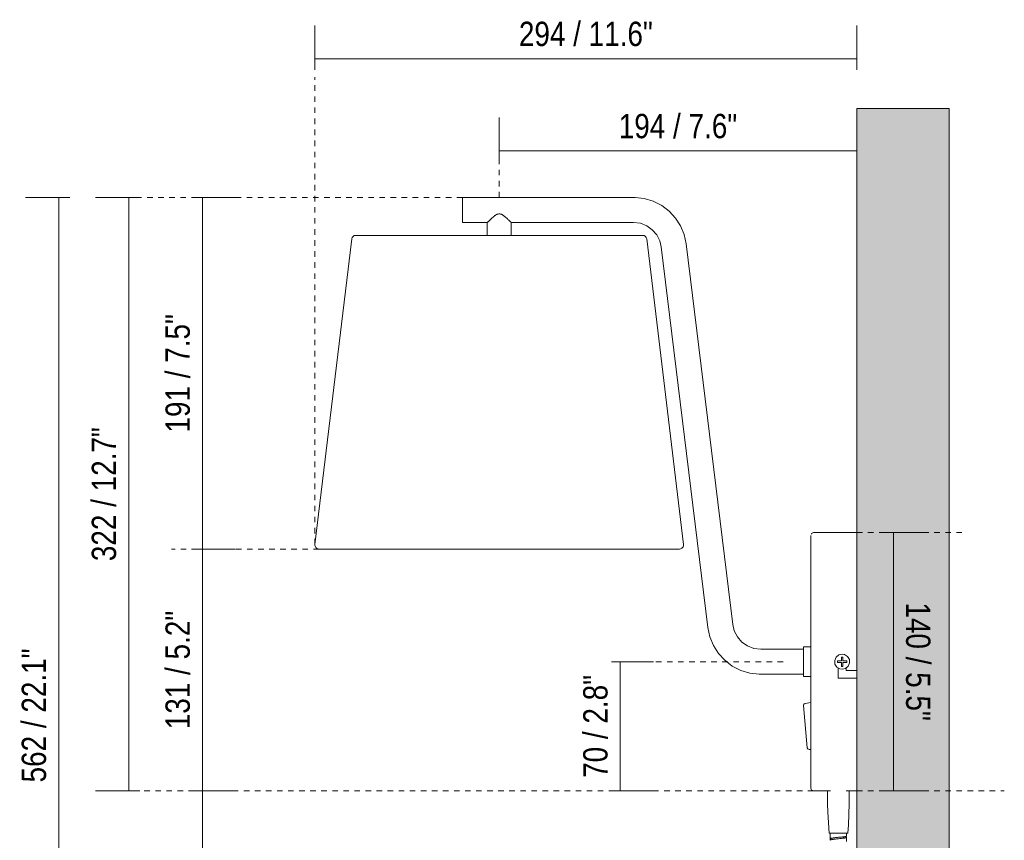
# Model space of a CAD drawing. Header units: millimetres. Extents: x -6760 to -4312, y -944 to 6729.
# Tile 21 of 25: x -5161 to -4627, y 203 to 648. Entities that reach past the tile are written whole.
import ezdxf

# ---------------------------------------------------------------- set-up
doc = ezdxf.new("R2010")
doc.units = ezdxf.units.MM
doc.linetypes.add('Dash', pattern=[6, 3, -3])
doc.linetypes.add('Hidden', pattern=[7.14375, 4.7625, -2.38125])
doc.layers.add('A-ANNO-DIMS', color=7, linetype='Dash', lineweight=9, true_color=0xd2d2d2)
for name, color, linetype, lineweight in [('A-ANNO-DIMS-6', 7, 'Continuous', 9), ('A-WALL', 7, 'Continuous', 9), ('E-LITE-EQPM', 7, 'Continuous', 20)]:
    doc.layers.add(name, color=color, linetype=linetype, lineweight=lineweight)
doc.styles.add('Arial Narrow', font='ARIALN.TTF', dxfattribs={"height": 13.2})
doc.dimstyles.new('FARO_-_2_2mm_Arial_Narrow_mm_Inch_Left', dxfattribs={"dimscale": 304.8, "dimtxt": 13.509289, "dimasz": 0, "dimexe": 0.059055, "dimexo": 0.0625, "dimgap": 0.009843, "dimtad": 1, "dimdec": 0, "dimzin": 0, "dimdsep": 46, "dimtxsty": 'Arial Narrow', "dimblk1": 'NONE', "dimblk2": 'NONE', "dimsah": 1, "dimcen": 0.09, "dimadec": 0, "dimazin": 0, "dimtfac": 1, "dimtdec": 4, "dimtix": 1, "dimtmove": 0, "dimatfit": 3, "dimfxl": 0.019685, "dimfxlon": 1, "dimtvp": 1, "dimtolj": 1, "dimtzin": 0, "dimarcsym": 2})
doc.dimstyles.new('FARO_-_2_2mm_Arial_Narrow_mm_Inch_Left_2', dxfattribs={"dimscale": 304.8, "dimtxt": 13.509289, "dimasz": 0, "dimexe": 0.059055, "dimexo": 0.0625, "dimgap": 0.009843, "dimtad": 1, "dimdec": 0, "dimzin": 0, "dimdsep": 46, "dimtxsty": 'Arial Narrow', "dimblk1": 'NONE', "dimblk2": 'NONE', "dimsah": 1, "dimcen": 0.09, "dimadec": 0, "dimazin": 0, "dimtfac": 1, "dimtdec": 4, "dimtix": 1, "dimtmove": 0, "dimatfit": 3, "dimfxl": 0.019685, "dimfxlon": 1, "dimtvp": 1, "dimtolj": 1, "dimtzin": 0, "dimarcsym": 2})
doc.dimstyles.new('FARO_-_2_2mm_Arial_Narrow_mm_Inch_Right', dxfattribs={"dimscale": 304.8, "dimtxt": 13.509289, "dimasz": 0, "dimexe": 0.059055, "dimexo": 0.0625, "dimgap": 0.009843, "dimtad": 1, "dimdec": 0, "dimzin": 0, "dimdsep": 46, "dimtxsty": 'Arial Narrow', "dimblk1": 'NONE', "dimblk2": 'NONE', "dimsah": 1, "dimcen": 0.09, "dimadec": 0, "dimazin": 0, "dimtfac": 1, "dimtdec": 4, "dimtix": 1, "dimtmove": 0, "dimatfit": 3, "dimfxl": 0.019685, "dimfxlon": 1, "dimtvp": 1, "dimtolj": 1, "dimtzin": 0, "dimarcsym": 2})

# ---------------------------------------------------------------- blocks, each defined once
blk = doc.blocks.new('29329_29330_29331 - 29330 BERNI Black wall lamp with LED reader-602394-Lateral_PDF')
at = {"layer": 'E-LITE-EQPM'}
for p, q in [((-3390.09, 551.8), (-3482.96, 551.8)), ((-3482.96, 545), (-3482.96, 551.8)), ((-3482.96, 538.2), (-3482.96, 545)), ((-3482.96, 538.2), (-3469.46, 538.2)), ((-3469.46, 538.2), (-3469.46, 531.21)), ((-3456.46, 531.21), (-3456.46, 538.2)), ((-3456.46, 538.2), (-3390.09, 538.2)), ((-3542.96, 529.21), (-3542.93, 529.29)), ((-3375.13, 524.97), (-3349.79, 318.58)), ((-3336.29, 320.24), (-3361.64, 526.63)), ((-3268.96, 370), (-3292.44, 370)), ((-3297.97, 306.8), (-3321.11, 306.8)), ((-3293.96, 308.03), (-3297.97, 308.03)), ((-3297.97, 308.03), (-3297.97, 291.97)), ((-3279.46, 299.6), (-3279.46, 300.4)), ((-3279.46, 300.4), (-3277.36, 300.4)), ((-3277.36, 299.6), (-3279.46, 299.6)), ((-3277.36, 300.4), (-3277.36, 302.5)), ((-3277.36, 302.5), (-3276.96, 302.5)), ((-3277.36, 297.5), (-3277.36, 299.6)), ((-3276.96, 302.5), (-3276.56, 302.5)), ((-3276.56, 302.5), (-3276.56, 300.4)), ((-3276.56, 300.4), (-3274.46, 300.4)), ((-3274.46, 299.6), (-3276.56, 299.6)), ((-3276.56, 299.6), (-3276.56, 297.5)), ((-3274.46, 300.4), (-3274.46, 299.6)), ((-3279.06, 291), (-3279.06, 296.53)), ((-3276.96, 297.5), (-3277.36, 297.5)), ((-3276.56, 297.5), (-3276.96, 297.5)), ((-3274.86, 296.53), (-3274.86, 295.2)), ((-3274.86, 295.2), (-3268.96, 295.2)), ((-3321.11, 293.2), (-3297.97, 293.2)), ((-3297.97, 291.97), (-3293.96, 291.97)), ((-3268.96, 291), (-3279.06, 291)), ((-3293.96, 277.87), (-3297.11, 277.28)), ((-3297.94, 276.2), (-3295.89, 253.35)), ((-3294.89, 252.39), (-3293.96, 252.35)), ((-3292.44, 230), (-3283.22, 230)), ((-3284.84, 230.05), (-3284.84, 222.88)), ((-3274.7, 230), (-3268.96, 230)), ((-3273.08, 222.88), (-3273.08, 230.04)), ((-3283.96, 207), (-3273.96, 207)), ((-3283.53, 207), (-3283.53, 203.96)), ((-3283.53, 203.16), (-3283.53, 203.96)), ((-3283.06, 203.96), (-3283.53, 203.96)), ((-3283.06, 203.4), (-3283.06, 203.96)), ((-3283.06, 203.4), (-3283.06, 203.96)), ((-3274.53, 205.48), (-3274.53, 207)), ((-3274.53, 202.48), (-3274.53, 204.68))]:
    blk.add_line(p, q, dxfattribs=at)
at = {"layer": 'E-LITE-EQPM', "flags": 128}
for points in [[(-3361.64, 526.63), (-3362.7, 531.61), (-3364.63, 536.31), (-3367.36, 540.61), (-3370.81, 544.35), (-3374.86, 547.42), (-3379.4, 549.73), (-3384.27, 551.2), (-3389.32, 551.79), (-3390.09, 551.8)], [(-3390.09, 538.2), (-3386.43, 537.75), (-3382.99, 536.42), (-3379.98, 534.31), (-3377.57, 531.52), (-3375.91, 528.23), (-3375.13, 524.97)], [(-3293.65, 369.25), (-3293.53, 369.54), (-3292.48, 370), (-3292.44, 370)], [(-3293.96, 368.48), (-3293.96, 368.03), (-3293.96, 366.68), (-3293.96, 364.45), (-3293.96, 361.37), (-3293.96, 357.47), (-3293.96, 352.82), (-3293.96, 347.47), (-3293.96, 341.49), (-3293.96, 334.96), (-3293.96, 327.98), (-3293.96, 320.62), (-3293.96, 312.99), (-3293.96, 305.19), (-3293.96, 297.32), (-3293.96, 289.48), (-3293.96, 281.79), (-3293.96, 274.33), (-3293.96, 267.22), (-3293.96, 260.54), (-3293.96, 254.37), (-3293.96, 248.82), (-3293.96, 243.93), (-3293.96, 239.79), (-3293.96, 236.44), (-3293.96, 233.94), (-3293.96, 232.3), (-3293.96, 231.56), (-3293.96, 231.52)], [(-3293.96, 368.21), (-3293.96, 368.44), (-3293.96, 368.48)], [(-3349.79, 318.58), (-3348.72, 313.58), (-3346.79, 308.85), (-3344.06, 304.54), (-3340.61, 300.77), (-3336.55, 297.67), (-3332, 295.33), (-3327.12, 293.83), (-3322.05, 293.22), (-3321.11, 293.2)], [(-3321.11, 306.8), (-3324.79, 307.25), (-3328.26, 308.58), (-3331.31, 310.7), (-3333.76, 313.49), (-3335.46, 316.79), (-3336.29, 320.24)], [(-3276.96, 304.11), (-3278.82, 303.67), (-3280.28, 302.43), (-3281.02, 300.67), (-3280.88, 298.76), (-3279.9, 297.12), (-3278.28, 296.1), (-3276.96, 295.89)], [(-3276.96, 295.89), (-3275.1, 296.33), (-3273.64, 297.57), (-3272.9, 299.33), (-3273.04, 301.24), (-3274.02, 302.88), (-3275.64, 303.9), (-3276.96, 304.11)], [(-3292.44, 230), (-3293.5, 230.43), (-3293.96, 231.48), (-3293.96, 231.52)], [(-3283.96, 207), (-3284.77, 218.38), (-3284.84, 222.88)], [(-3273.08, 222.88), (-3273.53, 211.48), (-3273.96, 207)]]:
    blk.add_lwpolyline(points, dxfattribs=at)
at = {"layer": 'E-LITE-EQPM'}
for centre, radius, start, end in [((-3296.93, 276.29), 1.01, 100.5314, 185.1032), ((-3296.93, 276.29), 1.01, 142.8173, 171.0079), ((-3296.93, 276.29), 1.01, 142.8173, 171.0079), ((-3296.93, 276.29), 1.01, 156.9126, 171.0079), ((-3296.93, 276.29), 1.01, 100.5314, 128.722), ((-3296.93, 276.29), 1.01, 100.5314, 128.722), ((-3296.93, 276.29), 1.01, 114.6267, 128.722), ((-3294.85, 253.44), 1.05, 185.1032, 267.6073), ((-3294.85, 253.44), 1.05, 185.1032, 267.6073), ((-3294.85, 253.44), 1.05, 185.1032, 240.1059), ((-3294.85, 253.44), 1.05, 185.1032, 267.6073)]:
    blk.add_arc(centre, radius, start, end, dxfattribs=at)
for points, knots in [([(-3456.46, 538.2), (-3456.46, 538.22), (-3456.53, 538.29), (-3456.73, 538.47), (-3456.93, 538.64), (-3457.17, 538.87), (-3457.46, 539.15), (-3457.73, 539.41), (-3457.96, 539.62), (-3458.14, 539.78), (-3458.33, 539.95), (-3458.58, 540.18), (-3458.84, 540.43), (-3459.11, 540.68), (-3459.32, 540.87), (-3459.52, 541.04), (-3459.71, 541.19), (-3459.86, 541.31), (-3460.03, 541.45), (-3460.23, 541.62), (-3460.46, 541.83), (-3460.78, 542.11), (-3461.11, 542.36), (-3461.47, 542.56), (-3461.74, 542.67), (-3462.03, 542.74), (-3462.43, 542.82), (-3462.96, 542.85), (-3463.49, 542.82), (-3463.89, 542.74), (-3464.18, 542.67), (-3464.45, 542.56), (-3464.8, 542.36), (-3465.14, 542.11), (-3465.46, 541.83), (-3465.69, 541.62), (-3465.89, 541.45), (-3466.04, 541.32), (-3466.19, 541.2), (-3466.38, 541.05), (-3466.6, 540.86), (-3466.81, 540.68), (-3467.08, 540.43), (-3467.34, 540.18), (-3467.6, 539.95), (-3467.78, 539.78), (-3467.96, 539.62), (-3468.19, 539.41), (-3468.46, 539.15), (-3468.75, 538.87), (-3468.99, 538.64), (-3469.19, 538.47), (-3469.39, 538.29), (-3469.46, 538.22), (-3469.46, 538.2)], [0, 0, 0, 0, 0.055556, 0.083333, 0.111111, 0.138889, 0.166667, 0.194444, 0.208333, 0.222222, 0.236111, 0.25, 0.277778, 0.291667, 0.305556, 0.319444, 0.329861, 0.340278, 0.347222, 0.361111, 0.375, 0.388889, 0.416667, 0.430556, 0.444444, 0.458333, 0.472222, 0.5, 0.527778, 0.541667, 0.555556, 0.569444, 0.583333, 0.611111, 0.625, 0.638889, 0.652778, 0.659722, 0.666667, 0.680556, 0.694444, 0.708333, 0.722222, 0.75, 0.763889, 0.777778, 0.791667, 0.805556, 0.833333, 0.861111, 0.888889, 0.916667, 0.944444, 1, 1, 1, 1]), ([(-3283.53, 203.96), (-3283.53, 204), (-3283.45, 204.08), (-3283.12, 204.2), (-3282.58, 204.32), (-3281.62, 204.48), (-3280.38, 204.63), (-3279.36, 204.74), (-3279.03, 204.78)], [0, 0, 0, 0, 0.142857, 0.285714, 0.428571, 0.571429, 0.857143, 1, 1, 1, 1]), ([(-3279.03, 203.98), (-3279.7, 203.91), (-3280.71, 203.79), (-3281.86, 203.64), (-3282.58, 203.52), (-3283.12, 203.4), (-3283.45, 203.28), (-3283.53, 203.2), (-3283.53, 203.16)], [0, 0, 0, 0, 0.285714, 0.428571, 0.571429, 0.714286, 0.857143, 1, 1, 1, 1]), ([(-3281.42, 204.45), (-3281.66, 204.41), (-3282.58, 204.25), (-3283.06, 204.08), (-3283.06, 203.96)], [-0.1631843, -0.1631843, -0.1631843, -0.1631843, -0.125, 0, 0, 0, 0]), ([(-3277.23, 204.17), (-3277.32, 204.16), (-3277.89, 204.1), (-3278.51, 204.03), (-3279.03, 203.98)], [0.8689668, 0.8689668, 0.8689668, 0.8689668, 0.8888889, 1, 1, 1, 1]), ([(-3277.99, 204.14), (-3277.69, 204.19), (-3276.65, 204.36), (-3276.08, 204.53), (-3276.03, 204.66)], [-0.6718378, -0.6718378, -0.6718378, -0.6718378, -0.625, -0.5, -0.5, -0.5, -0.5]), ([(-3276.14, 205.07), (-3275.74, 205.02), (-3275.05, 204.91), (-3274.5, 204.76), (-3274.5, 204.61), (-3275.05, 204.46), (-3275.92, 204.32), (-3276.6, 204.24), (-3276.85, 204.21)], [0.2222222, 0.2222222, 0.2222222, 0.2222222, 0.3333333, 0.4444444, 0.5555556, 0.6666667, 0.7777778, 0.8390995, 0.8390995, 0.8390995, 0.8390995])]:
    blk.add_open_spline(points, degree=3, knots=knots, dxfattribs=at)
blk.add_open_spline([(-3279.03, 204.78), (-3278.51, 204.83), (-3277.46, 204.94), (-3276.08, 205.1), (-3275.05, 205.26), (-3274.5, 205.41), (-3274.5, 205.51), (-3274.6, 205.56)], degree=3, dxfattribs=at)
blk = doc.blocks.new('DIMBLOCK7-Lateral_PDF')
at = {"layer": 'A-ANNO-DIMS-6', "color": 251, "true_color": 0x5b5b5b, "transparency": 16777216}
for p, q in [((-5061.61, 551.8), (-5067.61, 551.8)), ((-5061.78, 551.8), (-5043.61, 551.8)), ((-5061.61, 551.8), (-5061.61, 361.13)), ((-5061.61, 361.13), (-5067.61, 361.13)), ((-5061.78, 361.13), (-5043.61, 361.13))]:
    blk.add_line(p, q, dxfattribs=at)
at = {"layer": 'A-ANNO-DIMS-6', "color": 0, "transparency": 16777216, "insert": (-5081.67, 424.3), "char_height": 13.2, "width": 77.1959, "attachment_point": 1, "rotation": 90, "line_spacing_factor": 0.974696, "style": 'Arial Narrow'}
blk.add_mtext('191 / 7.5"', dxfattribs=at)
blk = doc.blocks.new('_None')
blk = doc.blocks.new('DIMBLOCK8-Lateral_PDF')
at = {"layer": 'A-ANNO-DIMS-6', "color": 251, "true_color": 0x5b5b5b, "transparency": 16777216}
for p, q in [((-5061.61, 361.13), (-5067.61, 361.13)), ((-5061.78, 361.13), (-5043.61, 361.13)), ((-5061.61, 361.13), (-5061.61, 230)), ((-5061.61, 230), (-5067.61, 230)), ((-5061.78, 230), (-5043.61, 230))]:
    blk.add_line(p, q, dxfattribs=at)
at = {"layer": 'A-ANNO-DIMS-6', "color": 0, "transparency": 16777216, "insert": (-5081.67, 263.4), "char_height": 13.2, "width": 77.1959, "attachment_point": 1, "rotation": 90, "line_spacing_factor": 0.974696, "style": 'Arial Narrow'}
blk.add_mtext('131 / 5.2"', dxfattribs=at)
blk = doc.blocks.new('DIMBLOCK9-Lateral_PDF')
at = {"layer": 'A-ANNO-DIMS-6', "color": 251, "true_color": 0x5b5b5b, "transparency": 16777216}
for p, q in [((-5095.61, 551.8), (-5119.61, 551.8)), ((-5101.61, 551.8), (-5101.61, 230)), ((-5101.61, 551.8), (-5095.61, 551.8)), ((-5095.61, 230), (-5119.61, 230)), ((-5101.61, 230), (-5095.61, 230))]:
    blk.add_line(p, q, dxfattribs=at)
at = {"layer": 'A-ANNO-DIMS-6', "color": 0, "transparency": 16777216, "insert": (-5121.67, 354.55), "char_height": 13.2, "width": 87.2314, "attachment_point": 1, "rotation": 90, "line_spacing_factor": 0.974696, "style": 'Arial Narrow'}
blk.add_mtext('322 / 12.7"', dxfattribs=at)
blk = doc.blocks.new('DIMBLOCK10-Lateral_PDF')
at = {"layer": 'A-ANNO-DIMS-6', "color": 251, "true_color": 0x5b5b5b, "transparency": 16777216}
for p, q in [((-4900.61, 576.89), (-4900.61, 595.06)), ((-4706.61, 576.89), (-4706.61, 595.06)), ((-4900.61, 577.06), (-4706.61, 577.06)), ((-4900.61, 577.06), (-4900.61, 571.06)), ((-4706.61, 577.06), (-4706.61, 571.06))]:
    blk.add_line(p, q, dxfattribs=at)
at = {"layer": 'A-ANNO-DIMS-6', "color": 0, "transparency": 16777216, "insert": (-4835.77, 597.12), "char_height": 13.2, "width": 77.1959, "attachment_point": 1, "line_spacing_factor": 0.974696, "style": 'Arial Narrow'}
blk.add_mtext('194 / 7.6"', dxfattribs=at)
blk = doc.blocks.new('DIMBLOCK11-Lateral_PDF')
at = {"layer": 'A-ANNO-DIMS-6', "color": 251, "true_color": 0x5b5b5b, "transparency": 16777216}
for p, q in [((-4686.8, 370), (-4692.8, 370)), ((-4686.96, 370), (-4668.8, 370)), ((-4686.8, 370), (-4686.8, 230)), ((-4686.8, 230), (-4692.8, 230)), ((-4686.96, 230), (-4668.8, 230))]:
    blk.add_line(p, q, dxfattribs=at)
at = {"layer": 'A-ANNO-DIMS-6', "color": 0, "transparency": 16777216, "insert": (-4666.74, 332.16), "char_height": 13.2, "width": 77.1959, "attachment_point": 1, "rotation": 270, "line_spacing_factor": 0.974696, "style": 'Arial Narrow'}
blk.add_mtext('140 / 5.5"', dxfattribs=at)
blk = doc.blocks.new('DIMBLOCK12-Lateral_PDF')
at = {"layer": 'A-ANNO-DIMS-6', "color": 251, "linetype": 'Hidden', "true_color": 0x5b5b5b, "transparency": 16777216}
blk.add_line((-4835.02, 300), (-4841.02, 300), dxfattribs=at)
at = {"layer": 'A-ANNO-DIMS-6', "color": 251, "true_color": 0x5b5b5b, "transparency": 16777216}
for p, q in [((-4835.18, 300), (-4817.02, 300)), ((-4835.02, 300), (-4835.02, 230)), ((-4835.02, 230), (-4841.02, 230)), ((-4835.18, 230), (-4817.02, 230))]:
    blk.add_line(p, q, dxfattribs=at)
at = {"layer": 'A-ANNO-DIMS-6', "color": 0, "transparency": 16777216, "insert": (-4855.08, 237.02), "char_height": 13.2, "width": 67.1605, "attachment_point": 1, "rotation": 90, "line_spacing_factor": 0.974696, "style": 'Arial Narrow'}
blk.add_mtext('70 / 2.8"', dxfattribs=at)
blk = doc.blocks.new('DIMBLOCK13-Lateral_PDF')
at = {"layer": 'A-ANNO-DIMS-6', "color": 251, "true_color": 0x5b5b5b, "transparency": 16777216}
for p, q in [((-5061.61, 230), (-5067.61, 230)), ((-5061.78, 230), (-5043.61, 230)), ((-5061.61, 230), (-5061.61, -10)), ((-5055.61, -10), (-5079.61, -10)), ((-5061.61, -10), (-5055.61, -10))]:
    blk.add_line(p, q, dxfattribs=at)
at = {"layer": 'A-ANNO-DIMS-6', "color": 0, "transparency": 16777216, "insert": (-5081.67, 77.84), "char_height": 13.2, "width": 77.1959, "attachment_point": 1, "rotation": 90, "line_spacing_factor": 0.974696, "style": 'Arial Narrow'}
blk.add_mtext('240 / 9.4"', dxfattribs=at)
blk = doc.blocks.new('DIMBLOCK16-Lateral_PDF')
at = {"layer": 'A-ANNO-DIMS-6', "color": 251, "true_color": 0x5b5b5b, "transparency": 16777216}
for p, q in [((-5133.6, 551.8), (-5157.6, 551.8)), ((-5139.6, 551.8), (-5139.6, -10)), ((-5139.6, 551.8), (-5133.6, 551.8)), ((-5133.6, -10), (-5157.6, -10)), ((-5139.6, -10), (-5133.6, -10))]:
    blk.add_line(p, q, dxfattribs=at)
at = {"layer": 'A-ANNO-DIMS-6', "color": 0, "transparency": 16777216, "insert": (-5159.66, 234.55), "char_height": 13.2, "width": 87.2314, "attachment_point": 1, "rotation": 90, "line_spacing_factor": 0.974696, "style": 'Arial Narrow'}
blk.add_mtext('562 / 22.1"', dxfattribs=at)
blk = doc.blocks.new('DIMBLOCK17-Lateral_PDF')
at = {"layer": 'A-ANNO-DIMS-6', "color": 251, "true_color": 0x5b5b5b, "transparency": 16777216}
for p, q in [((-5000.6, 626.86), (-5000.6, 645.03)), ((-4706.61, 621.03), (-4706.61, 645.03)), ((-5000.6, 627.03), (-4706.61, 627.03)), ((-5000.6, 627.03), (-5000.6, 621.03)), ((-4706.61, 627.03), (-4706.61, 621.03))]:
    blk.add_line(p, q, dxfattribs=at)
at = {"layer": 'A-ANNO-DIMS-6', "color": 0, "transparency": 16777216, "insert": (-4889.95, 647.09), "char_height": 13.2, "width": 87.2314, "attachment_point": 1, "line_spacing_factor": 0.974696, "style": 'Arial Narrow'}
blk.add_mtext('294 / 11.6"', dxfattribs=at)

msp = doc.modelspace()

# ---------------------------------------------------------------- hatches: boundary and pattern name
at = {"layer": 'A-WALL', "true_color": 0xf7f7f7}
msp.add_hatch(color=7, dxfattribs=at).paths.add_polyline_path([(-4656.61, -62.98), (-4656.61, 600), (-4706.61, 600), (-4706.61, -62.98)])

# ---------------------------------------------------------------- linework, layer by layer
at = {"layer": 'A-ANNO-DIMS'}
for p, q in [((-5000.6, 363.6), (-5000.6, 616.94)), ((-4900.61, 551.8), (-4900.61, 586.8)), ((-4920.61, 551.8), (-5100.61, 551.8)), ((-4706.61, 370), (-4646.61, 370)), ((-4998.41, 361.13), (-5078.41, 361.13)), ((-4746.61, 300), (-4835.02, 300)), ((-4730.16, 230), (-5100.61, 230)), ((-4706.61, 230), (-4626.65, 230))]:
    msp.add_line(p, q, dxfattribs=at)
at = {"layer": 'A-WALL', "color": 253, "true_color": 0xaaaaaa}
for p, q in [((-4706.61, -62.98), (-4706.61, 600)), ((-4706.61, 600), (-4656.61, 600)), ((-4656.61, 600), (-4656.61, -62.98))]:
    msp.add_line(p, q, dxfattribs=at)
at = {"layer": 'E-LITE-EQPM'}
for p, q in [((-4980.61, 529.29), (-5000.6, 363.6)), ((-4822.77, 531.21), (-4978.45, 531.21)), ((-4800.62, 363.6), (-4820.6, 529.29)), ((-4998.41, 361.13), (-4802.8, 361.13))]:
    msp.add_line(p, q, dxfattribs=at)
for centre, radius, start, end in [((-4978.45, 529.03), 2.18, 90, 173.1223), ((-4822.77, 529.03), 2.18, 6.8777, 90), ((-4998.41, 363.33), 2.2, 173.1223, 270), ((-4802.8, 363.33), 2.2, 270, 6.8777)]:
    msp.add_arc(centre, radius, start, end, dxfattribs=at)

# ---------------------------------------------------------------- block references
msp.add_blockref('29329_29330_29331 - 29330 BERNI Black wall lamp with LED reader-602394-Lateral_PDF', (-1437.65, 0), dxfattribs=at)

# ---------------------------------------------------------------- dimensions: what is measured, and where the dimension line sits
at = {"layer": 'A-ANNO-DIMS', "color": 251, "linetype": 'Continuous', "true_color": 0x5b5b5b}
for base, p1, p2, override, picture, middle in [((-4706.61, 627.03), (-5000.6, 621.03), (-4706.61, 621.03), {"dimpost": '<>', "dimfxl": 293.989671}, 'DIMBLOCK17-Lateral_PDF', (-4853.6, 638.57)), ((-4706.61, 577.06), (-4900.61, 571.06), (-4706.61, 571.06), {"dimpost": '<>', "dimfxl": 194}, 'DIMBLOCK10-Lateral_PDF', (-4803.61, 588.6))]:
    dim = msp.add_linear_dim(base=base, p1=p1, p2=p2, dimstyle='FARO_-_2_2mm_Arial_Narrow_mm_Inch_Left', override=override, dxfattribs=at)
    dim.commit()
    dim.dimension.update_dxf_attribs({"geometry": picture, "text_midpoint": middle})
for base, p1, p2, dimstyle, override, picture, middle in [((-5139.6, -10), (-5133.6, 551.8), (-5133.6, -10), 'FARO_-_2_2mm_Arial_Narrow_mm_Inch_Left', {"dimpost": '<>', "dimfxl": 561.8}, 'DIMBLOCK16-Lateral_PDF', (-5151.15, 270.9)), ((-5101.61, 230), (-5095.61, 551.8), (-5095.61, 230), 'FARO_-_2_2mm_Arial_Narrow_mm_Inch_Left', {"dimpost": '<>', "dimfxl": 321.799999}, 'DIMBLOCK9-Lateral_PDF', (-5113.16, 390.9)), ((-5061.61, 361.13), (-5067.61, 551.8), (-5067.61, 361.13), 'FARO_-_2_2mm_Arial_Narrow_mm_Inch_Left', {"dimpost": '<>', "dimfxl": 190.668359}, 'DIMBLOCK7-Lateral_PDF', (-5073.16, 456.47)), ((-4686.8, 230), (-4692.8, 370), (-4692.8, 230), 'FARO_-_2_2mm_Arial_Narrow_mm_Inch_Right', {"dimtad": 4, "dimpost": '<>', "dimfxl": 139.999999}, 'DIMBLOCK11-Lateral_PDF', (-4675.25, 300)), ((-5061.61, 230), (-5067.61, 361.13), (-5067.61, 230), 'FARO_-_2_2mm_Arial_Narrow_mm_Inch_Left', {"dimpost": '<>', "dimfxl": 131.13164}, 'DIMBLOCK8-Lateral_PDF', (-5073.16, 295.57)), ((-4835.02, 230), (-4841.02, 300), (-4841.02, 230), 'FARO_-_2_2mm_Arial_Narrow_mm_Inch_Left_2', {"dimpost": '<>', "dimfxl": 70}, 'DIMBLOCK12-Lateral_PDF', (-4846.56, 265)), ((-5061.61, -10), (-5067.61, 230), (-5055.61, -10), 'FARO_-_2_2mm_Arial_Narrow_mm_Inch_Left', {"dimpost": '<>', "dimfxl": 240.299814}, 'DIMBLOCK13-Lateral_PDF', (-5073.16, 110))]:
    dim = msp.add_linear_dim(base=base, p1=p1, p2=p2, angle=90, dimstyle=dimstyle, override=override, dxfattribs=at)
    dim.commit()
    dim.dimension.update_dxf_attribs({"geometry": picture, "text_midpoint": middle})

doc.saveas('drawing.dxf')
